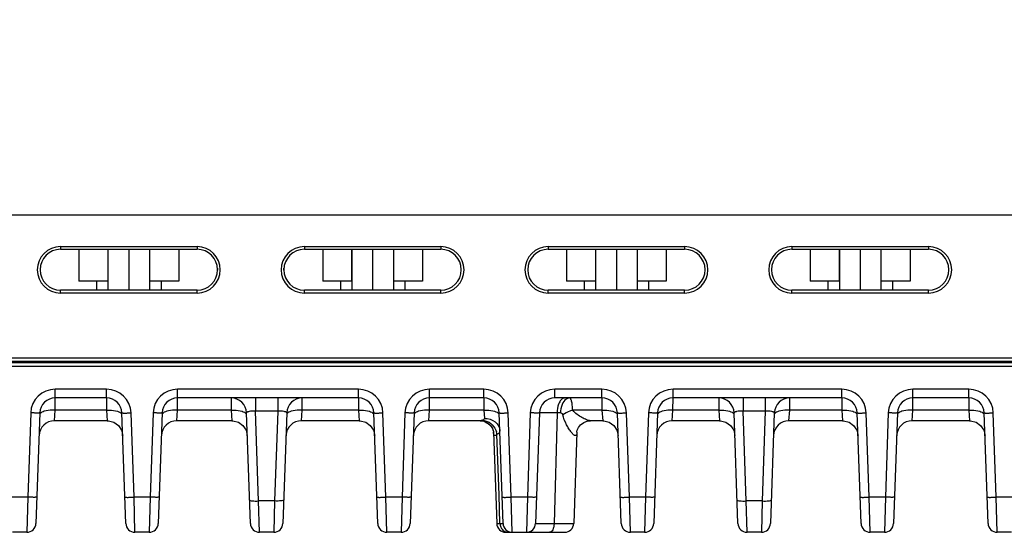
# Model space of a CAD drawing. Header units: inches. Extents: x 0 to 34, y 0 to 22.
# Tile 91 of 133: x 16.8 to 21.1, y 8.3 to 10.5. Entities that reach past the tile are written whole.
import ezdxf

# ---------------------------------------------------------------- set-up
doc = ezdxf.new("R2010")
doc.units = ezdxf.units.IN
doc.header["$LTSCALE"] = 1.87
doc.header["$MEASUREMENT"] = 0
doc.layers.get('0').update_dxf_attribs({"linetype": 'CONTINUOUS'})
doc.layers.add('02___PRT_ALL_AXES', color=7, linetype='CONTINUOUS')
doc.layers.add('DIMENSIONS', color=7, linetype='CONTINUOUS')
doc.styles.get("Standard").update_dxf_attribs({"font": 'txt', "width": 0.8})
doc.dimstyles.new('DIMSTYLE_1', dxfattribs={"dimtxt": 0.125, "dimasz": 0.18, "dimexe": 0.125, "dimexo": 0.0625, "dimgap": 0.0625, "dimtad": 0, "dimtih": 1, "dimtoh": 1, "dimzin": 4, "dimdsep": 46, "dimtxsty": 'STANDARD', "dimblk": '_FILLED', "dimblk1": '_FILLED', "dimblk2": '_FILLED', "dimcen": 0.09, "dimadec": 0, "dimazin": 0, "dimtp": 0.001, "dimtm": 0.001, "dimtfac": 1, "dimtofl": 0, "dimtmove": 0, "dimatfit": 3, "dimldrblk": '_FILLED', "dimfxl": 1, "dimtolj": 1, "dimtzin": 4, "dimarcsym": 0})

# ---------------------------------------------------------------- blocks, each defined once
blk = doc.blocks.new('_FILLED')
at = {"color": 0, "linetype": 'BYBLOCK'}
blk.add_solid([(0, 0), (-1, 0.174), (-1, -0.174)], dxfattribs=at)
blk = doc.blocks.new('*D17')
at = {"layer": 'DIMENSIONS', "color": 2, "linetype": 'CONTINUOUS'}
for p, q in [((14.7719, 13.0761), (25.9678, 13.0761)), ((25.8428, 13.0761), (25.8428, 10.8144)), ((25.8428, 8.3027), (25.8428, 10.5644)), ((24.2734, 8.3027), (25.9678, 8.3027))]:
    blk.add_line(p, q, dxfattribs=at)
at = {"layer": 'DIMENSIONS', "color": 2, "linetype": 'CONTINUOUS', "xscale": 0.18, "yscale": 0.18, "zscale": 0.18}
for p, rotation in [((25.8428, 13.0761), 90), ((25.8428, 8.3027), 270)]:
    blk.add_blockref('_FILLED', p, dxfattribs=dict(at, rotation=rotation))
at = {"layer": 'DIMENSIONS', "color": 2, "linetype": 'CONTINUOUS', "insert": (25.8428, 10.7519), "char_height": 0.125, "width": 1.225, "attachment_point": 2, "line_spacing_factor": 0.9}
blk.add_mtext('4.77{\\Ftxt.shx;\\W1.000000;\\H0.125000; }[121.2]', dxfattribs=at)

msp = doc.modelspace()

# ---------------------------------------------------------------- linework, layer by layer
at = {"color": 7, "linetype": 'CONTINUOUS'}
for p, q in [((24.2428, 9.6756), (15.4209, 9.6756)), ((16.9785, 9.5394), (16.9785, 9.5276)), ((16.9785, 9.5394), (17.5691, 9.5394)), ((16.9785, 9.5276), (17.5691, 9.5276)), ((17.0578, 9.5276), (17.0578, 9.3896)), ((17.183, 9.5276), (17.183, 9.3896)), ((17.1838, 9.5276), (17.1838, 9.3504)), ((17.2738, 9.5276), (17.2738, 9.3504)), ((17.3638, 9.5276), (17.3638, 9.3504)), ((17.4898, 9.5276), (17.4898, 9.3896)), ((17.5691, 9.5394), (17.5691, 9.5276)), ((18.0335, 9.5394), (18.6241, 9.5394)), ((18.0335, 9.5394), (18.0335, 9.5276)), ((18.0335, 9.5276), (18.6241, 9.5276)), ((18.1128, 9.5276), (18.1128, 9.3896)), ((18.238, 9.5276), (18.238, 9.3896)), ((18.2388, 9.5276), (18.2388, 9.3504)), ((18.3288, 9.5276), (18.3288, 9.3504)), ((18.4188, 9.5276), (18.4188, 9.3504)), ((18.5448, 9.5276), (18.5448, 9.3896)), ((18.6241, 9.5394), (18.6241, 9.5276)), ((19.0885, 9.5394), (19.6791, 9.5394)), ((19.0885, 9.5394), (19.0885, 9.5276)), ((19.0885, 9.5276), (19.6791, 9.5276)), ((19.1678, 9.5276), (19.1678, 9.3896)), ((19.293, 9.5276), (19.293, 9.3896)), ((19.2938, 9.5276), (19.2938, 9.3504)), ((19.3838, 9.5276), (19.3838, 9.3504)), ((19.4738, 9.5276), (19.4738, 9.3504)), ((19.5998, 9.5276), (19.5998, 9.3896)), ((19.6791, 9.5394), (19.6791, 9.5276)), ((20.1435, 9.5394), (20.7341, 9.5394)), ((20.1435, 9.5394), (20.1435, 9.5276)), ((20.1435, 9.5276), (20.7341, 9.5276)), ((20.2228, 9.5276), (20.2228, 9.3896)), ((20.348, 9.5276), (20.348, 9.3896)), ((20.3488, 9.5276), (20.3488, 9.3504)), ((20.4388, 9.5276), (20.4388, 9.3504)), ((20.5288, 9.5276), (20.5288, 9.3504)), ((20.6548, 9.5276), (20.6548, 9.3896)), ((20.7341, 9.5394), (20.7341, 9.5276)), ((17.1838, 9.3896), (17.0578, 9.3896)), ((17.1343, 9.3896), (17.1343, 9.3504)), ((17.4898, 9.3896), (17.3638, 9.3896)), ((17.4133, 9.3896), (17.4133, 9.3504)), ((18.2388, 9.3896), (18.1128, 9.3896)), ((18.1893, 9.3896), (18.1893, 9.3504)), ((18.5448, 9.3896), (18.4188, 9.3896)), ((18.4683, 9.3896), (18.4683, 9.3504)), ((19.2938, 9.3896), (19.1678, 9.3896)), ((19.2443, 9.3896), (19.2443, 9.3504)), ((19.5998, 9.3896), (19.4738, 9.3896)), ((19.5233, 9.3896), (19.5233, 9.3504)), ((20.3488, 9.3896), (20.2228, 9.3896)), ((20.2993, 9.3896), (20.2993, 9.3504)), ((20.6548, 9.3896), (20.5288, 9.3896)), ((20.5783, 9.3896), (20.5783, 9.3504)), ((17.5691, 9.3504), (16.9785, 9.3504)), ((16.9785, 9.3382), (16.9785, 9.3504)), ((17.5691, 9.3382), (16.9785, 9.3382)), ((17.5691, 9.3382), (17.5691, 9.3504)), ((18.6241, 9.3504), (18.0335, 9.3504)), ((18.0335, 9.3382), (18.0335, 9.3504)), ((18.6241, 9.3382), (18.0335, 9.3382)), ((18.6241, 9.3382), (18.6241, 9.3504)), ((19.6791, 9.3504), (19.0885, 9.3504)), ((19.0885, 9.3382), (19.0885, 9.3504)), ((19.6791, 9.3382), (19.0885, 9.3382)), ((19.6791, 9.3382), (19.6791, 9.3504)), ((20.7341, 9.3504), (20.1435, 9.3504)), ((20.1435, 9.3382), (20.1435, 9.3504)), ((20.7341, 9.3382), (20.1435, 9.3382)), ((20.7341, 9.3382), (20.7341, 9.3504)), ((24.1962, 9.0365), (15.0869, 9.0365)), ((24.317, 9.0415), (15.4197, 9.0415)), ((24.232, 9.0563), (15.4207, 9.0563)), ((12.5547, 9.0219), (24.3326, 9.0219)), ((17.1774, 8.9221), (16.9555, 8.9221)), ((16.9555, 8.8842), (16.9555, 8.9221)), ((17.1774, 8.8842), (17.1774, 8.9221)), ((18.2675, 8.9221), (17.4851, 8.9221)), ((17.4851, 8.8842), (17.4851, 8.9221)), ((18.2675, 8.8842), (18.2675, 8.9221)), ((18.8097, 8.9221), (18.5752, 8.9221)), ((18.5752, 8.8842), (18.5752, 8.9221)), ((18.8097, 8.8842), (18.8097, 8.9221)), ((19.3212, 8.9221), (19.1174, 8.9221)), ((19.1174, 8.8842), (19.1174, 8.9221)), ((19.3212, 8.8842), (19.3212, 8.9221)), ((20.359, 8.9221), (19.6289, 8.9221)), ((19.6289, 8.8842), (19.6289, 8.9221)), ((20.359, 8.8842), (20.359, 8.9221)), ((20.9086, 8.9221), (20.6666, 8.9221)), ((20.6666, 8.8842), (20.6666, 8.9221)), ((20.9086, 8.8842), (20.9086, 8.9221)), ((16.9553, 8.8314), (16.9555, 8.8842)), ((17.1774, 8.8842), (16.9555, 8.8842)), ((17.1774, 8.8842), (17.1777, 8.8314)), ((17.4848, 8.8314), (17.4851, 8.8842)), ((18.2675, 8.8842), (17.4851, 8.8842)), ((17.7164, 8.8842), (17.7166, 8.8314)), ((17.8222, 8.8842), (17.8222, 8.8265)), ((17.9182, 8.8842), (17.9182, 8.8265)), ((18.0238, 8.8314), (18.024, 8.8842)), ((18.2675, 8.8842), (18.2678, 8.8314)), ((18.5749, 8.8314), (18.5752, 8.8842)), ((18.8097, 8.8842), (18.5752, 8.8842)), ((18.8097, 8.8842), (18.81, 8.8314)), ((19.3212, 8.8842), (19.1174, 8.8842)), ((19.3212, 8.8842), (19.3215, 8.8314)), ((19.6286, 8.8314), (19.6289, 8.8842)), ((20.359, 8.8842), (19.6289, 8.8842)), ((19.8264, 8.8842), (19.8266, 8.8314)), ((19.9322, 8.8842), (19.9322, 8.8265)), ((20.0282, 8.8842), (20.0282, 8.8265)), ((20.1338, 8.8314), (20.134, 8.8842)), ((20.359, 8.8842), (20.3592, 8.8314)), ((20.6664, 8.8314), (20.6666, 8.8842)), ((20.9086, 8.8842), (20.6666, 8.8842)), ((20.9086, 8.8842), (20.9088, 8.8314)), ((16.9521, 8.7857), (16.9553, 8.8314)), ((17.1777, 8.8314), (16.9553, 8.8314)), ((17.1777, 8.8314), (17.1808, 8.7857)), ((17.4816, 8.7857), (17.4848, 8.8314)), ((17.7166, 8.8314), (17.4848, 8.8314)), ((17.7166, 8.8314), (17.7198, 8.7857)), ((17.9182, 8.8265), (17.8222, 8.8265)), ((17.8358, 8.4382), (17.8222, 8.8265)), ((17.9182, 8.8265), (17.9046, 8.4382)), ((18.0206, 8.7857), (18.0238, 8.8314)), ((18.2678, 8.8314), (18.0238, 8.8314)), ((18.2678, 8.8314), (18.271, 8.7857)), ((18.5718, 8.7857), (18.5749, 8.8314)), ((18.81, 8.8314), (18.5749, 8.8314)), ((18.81, 8.8314), (18.8124, 8.796)), ((19.3215, 8.8314), (19.1949, 8.8314)), ((19.3215, 8.8314), (19.3247, 8.7857)), ((19.6255, 8.7857), (19.6286, 8.8314)), ((19.8266, 8.8314), (19.6286, 8.8314)), ((19.8266, 8.8314), (19.8298, 8.7857)), ((20.0282, 8.8265), (19.9322, 8.8265)), ((19.9458, 8.4382), (19.9322, 8.8265)), ((20.0282, 8.8265), (20.0146, 8.4382)), ((20.1306, 8.7857), (20.1338, 8.8314)), ((20.3592, 8.8314), (20.1338, 8.8314)), ((20.3592, 8.8314), (20.3624, 8.7857)), ((20.6632, 8.7857), (20.6664, 8.8314)), ((20.9088, 8.8314), (20.6664, 8.8314)), ((20.9088, 8.8314), (20.912, 8.7857)), ((16.8493, 8.8196), (16.8366, 8.4546)), ((16.8886, 8.8196), (16.8719, 8.3407)), ((17.1808, 8.7857), (16.9521, 8.7857)), ((17.261, 8.3407), (17.2443, 8.8196)), ((17.2964, 8.4546), (17.2836, 8.8196)), ((17.3788, 8.8196), (17.3661, 8.4546)), ((17.4182, 8.8196), (17.4014, 8.3407)), ((17.7198, 8.7857), (17.4816, 8.7857)), ((17.8, 8.3407), (17.7832, 8.8196)), ((17.9571, 8.8196), (17.9404, 8.3407)), ((18.271, 8.7857), (18.0206, 8.7857)), ((18.3512, 8.3407), (18.3344, 8.8196)), ((18.3865, 8.4546), (18.3738, 8.8196)), ((18.469, 8.8196), (18.4562, 8.4546)), ((18.5083, 8.8196), (18.4916, 8.3407)), ((18.7936, 8.7857), (18.5718, 8.7857)), ((18.7936, 8.7857), (18.8106, 8.7832)), ((18.8106, 8.7832), (18.8271, 8.7754)), ((18.8134, 8.7819), (18.8157, 8.7815)), ((18.8933, 8.3407), (18.8766, 8.8196)), ((18.9287, 8.4546), (18.9159, 8.8196)), ((19.0111, 8.8196), (18.9984, 8.4546)), ((19.0505, 8.8196), (19.0337, 8.3407)), ((19.1268, 8.8196), (19.114, 8.3407)), ((19.1415, 8.8196), (19.1268, 8.8196)), ((19.3247, 8.7857), (19.2712, 8.7857)), ((19.4049, 8.3407), (19.3881, 8.8196)), ((19.4402, 8.4546), (19.4275, 8.8196)), ((19.5227, 8.8196), (19.5099, 8.4546)), ((19.562, 8.8196), (19.5453, 8.3407)), ((19.8298, 8.7857), (19.6255, 8.7857)), ((19.91, 8.3407), (19.8932, 8.8196)), ((20.0671, 8.8196), (20.0504, 8.3407)), ((20.3624, 8.7857), (20.1306, 8.7857)), ((20.4426, 8.3407), (20.4258, 8.8196)), ((20.4779, 8.4546), (20.4652, 8.8196)), ((20.5604, 8.8196), (20.5477, 8.4546)), ((20.5997, 8.8196), (20.583, 8.3407)), ((20.912, 8.7857), (20.6632, 8.7857)), ((20.9922, 8.3407), (20.9755, 8.8196)), ((21.0275, 8.4546), (21.0148, 8.8196)), ((18.8427, 8.7594), (18.8449, 8.7567)), ((18.8519, 8.7365), (18.8657, 8.3407)), ((19.2129, 8.7365), (19.1991, 8.3407)), ((19.2129, 8.7368), (19.213, 8.7372)), ((19.2129, 8.7364), (19.2129, 8.7368)), ((18.8758, 8.4642), (18.867, 8.7258)), ((16.8366, 8.4546), (16.7668, 8.4546)), ((16.8366, 8.4546), (16.8326, 8.3027)), ((17.3661, 8.4546), (17.2964, 8.4546)), ((17.3003, 8.3027), (17.2964, 8.4546)), ((17.3661, 8.4546), (17.3621, 8.3027)), ((17.9046, 8.4382), (17.8358, 8.4382)), ((17.8393, 8.3027), (17.8358, 8.4382)), ((17.9046, 8.4382), (17.9011, 8.3027)), ((18.4562, 8.4546), (18.3865, 8.4546)), ((18.3905, 8.3027), (18.3865, 8.4546)), ((18.4562, 8.4546), (18.4523, 8.3027)), ((18.8799, 8.3407), (18.8758, 8.4642)), ((18.9984, 8.4546), (18.9287, 8.4546)), ((18.9326, 8.3027), (18.9287, 8.4546)), ((18.9984, 8.4546), (18.9944, 8.3027)), ((19.5099, 8.4546), (19.4402, 8.4546)), ((19.4442, 8.3027), (19.4402, 8.4546)), ((19.5099, 8.4546), (19.506, 8.3027)), ((20.0146, 8.4382), (19.9458, 8.4382)), ((19.9493, 8.3027), (19.9458, 8.4382)), ((20.0146, 8.4382), (20.0111, 8.3027)), ((20.5477, 8.4546), (20.4779, 8.4546)), ((20.4819, 8.3027), (20.4779, 8.4546)), ((20.5477, 8.4546), (20.5437, 8.3027)), ((21.0973, 8.4546), (21.0275, 8.4546)), ((21.0315, 8.3027), (21.0275, 8.4546)), ((18.8657, 8.3407), (18.8799, 8.3407)), ((18.8799, 8.3407), (18.8933, 8.3407)), ((19.114, 8.3407), (19.1991, 8.3407)), ((16.8326, 8.3027), (16.7708, 8.3027)), ((17.3621, 8.3027), (17.3003, 8.3027)), ((17.9011, 8.3027), (17.8393, 8.3027)), ((18.4523, 8.3027), (18.3905, 8.3027)), ((18.9051, 8.3027), (19.1597, 8.3027)), ((19.506, 8.3027), (19.4442, 8.3027)), ((20.0111, 8.3027), (19.9493, 8.3027)), ((20.5437, 8.3027), (20.4819, 8.3027)), ((21.0933, 8.3027), (21.0315, 8.3027))]:
    msp.add_line(p, q, dxfattribs=at)
for points in [[(17.1808, 8.7857), (17.1854, 8.7856), (17.209, 8.7795), (17.2288, 8.7655), (17.2423, 8.7452), (17.2477, 8.7215)], [(17.7198, 8.7857), (17.7244, 8.7856), (17.7479, 8.7795), (17.7678, 8.7655), (17.7813, 8.7452), (17.7867, 8.7215)], [(18.271, 8.7857), (18.2756, 8.7856), (18.2991, 8.7795), (18.319, 8.7655), (18.3325, 8.7452), (18.3379, 8.7215)], [(18.8157, 8.7815), (18.8337, 8.7703), (18.8362, 8.7673)], [(19.2129, 8.7364), (19.213, 8.7373), (19.2144, 8.7443), (19.2194, 8.7559), (19.229, 8.7683), (19.2432, 8.7787), (19.2608, 8.7848), (19.2712, 8.7857)], [(19.3247, 8.7857), (19.3293, 8.7856), (19.3528, 8.7795), (19.3727, 8.7655), (19.3862, 8.7452), (19.3916, 8.7215)], [(19.8298, 8.7857), (19.8344, 8.7856), (19.8579, 8.7795), (19.8778, 8.7655), (19.8913, 8.7452), (19.8967, 8.7215)], [(20.3624, 8.7857), (20.367, 8.7856), (20.3905, 8.7795), (20.4104, 8.7655), (20.4239, 8.7452), (20.4293, 8.7215)], [(20.912, 8.7857), (20.9166, 8.7856), (20.9402, 8.7795), (20.96, 8.7655), (20.9735, 8.7452), (20.9789, 8.7215)], [(18.8271, 8.7754), (18.8395, 8.7643), (18.8472, 8.7524), (18.8509, 8.7424), (18.8513, 8.7408)], [(18.8449, 8.7567), (18.8504, 8.7443), (18.851, 8.7419)], [(18.8513, 8.7408), (18.8519, 8.7371), (18.8519, 8.7364)], [(19.213, 8.7372), (19.2143, 8.7439), (19.2144, 8.744)]]:
    msp.add_lwpolyline(points, dxfattribs=at)
for centre, radius, start, end in [((16.9785, 9.4388), 0.1006, 90.0006, 269.9994), ((16.9785, 9.439), 0.0886, 90, 270), ((17.5691, 9.4388), 0.1006, 270.0003, 89.9997), ((17.5691, 9.439), 0.0886, 270, 90), ((18.0335, 9.4388), 0.1006, 90.0006, 269.9994), ((18.0335, 9.439), 0.0886, 90, 270), ((18.6241, 9.4388), 0.1006, 270.0003, 89.9997), ((18.6241, 9.439), 0.0886, 270, 90), ((19.0885, 9.4388), 0.1006, 90.0006, 269.9994), ((19.0885, 9.439), 0.0886, 90, 270), ((19.6791, 9.4388), 0.1006, 270.0003, 89.9997), ((19.6791, 9.439), 0.0886, 270, 90), ((20.1435, 9.4388), 0.1006, 90.0006, 269.9994), ((20.1435, 9.439), 0.0886, 90, 270), ((20.7341, 9.4388), 0.1006, 270.0003, 89.9997), ((20.7341, 9.439), 0.0886, 270, 90), ((16.9555, 8.8158), 0.1063, 90.0003, 177.9997), ((17.1774, 8.8158), 0.1063, 2.0026, 89.9973), ((17.4851, 8.8158), 0.1063, 90.0003, 177.9997), ((18.2675, 8.8158), 0.1063, 2.0026, 89.9973), ((18.5752, 8.8158), 0.1063, 90.0003, 177.9997), ((18.8097, 8.8158), 0.1063, 2.0026, 89.9973), ((19.1174, 8.8158), 0.1063, 90.0003, 177.9997), ((19.3212, 8.8158), 0.1063, 2.0026, 89.9973), ((19.6289, 8.8158), 0.1063, 90.0003, 177.9997), ((20.359, 8.8158), 0.1063, 2.0026, 89.9973), ((20.6666, 8.8158), 0.1063, 90.0003, 177.9997), ((20.9086, 8.8158), 0.1063, 2.0026, 89.9973), ((16.9555, 8.8172), 0.0669, 90.0003, 177.9977), ((17.1774, 8.8172), 0.0669, 2.0112, 90), ((17.4851, 8.8172), 0.0669, 90.0003, 177.9977), ((17.7164, 8.8172), 0.0669, 2, 90), ((18.024, 8.8172), 0.0669, 89.9997, 178), ((18.2675, 8.8172), 0.0669, 2.0112, 90), ((18.5752, 8.8172), 0.0669, 90.0003, 177.9977), ((18.8097, 8.8172), 0.0669, 2.0112, 90), ((19.1174, 8.8172), 0.0669, 90.0003, 177.9977), ((19.3212, 8.8172), 0.0669, 2.0112, 90), ((19.6289, 8.8172), 0.0669, 90.0003, 177.9977), ((19.8264, 8.8172), 0.0669, 2, 90), ((20.134, 8.8172), 0.0669, 89.9997, 178), ((20.359, 8.8172), 0.0669, 2.0112, 90), ((20.6666, 8.8172), 0.0669, 90.0003, 177.9977), ((20.9086, 8.8172), 0.0669, 2.0112, 90), ((16.9521, 8.7188), 0.0669, 90, 177.64), ((17.4816, 8.7188), 0.0669, 90, 177.64), ((18.0206, 8.7188), 0.0669, 90, 177.64), ((18.5718, 8.7188), 0.0669, 90, 177.64), ((19.6255, 8.7188), 0.0669, 90, 177.64), ((20.1306, 8.7188), 0.0669, 90, 177.64), ((20.6632, 8.7188), 0.0669, 90, 177.64), ((18.7962, 8.7165), 0.0714, 7.5142, 16.5809), ((16.8326, 8.342), 0.0394, 269.9997, 357.9918), ((17.3003, 8.342), 0.0394, 182.0082, 270.0003), ((17.3621, 8.342), 0.0394, 269.9997, 357.9918), ((17.8393, 8.342), 0.0394, 182.0067, 270.0002), ((17.9011, 8.342), 0.0394, 269.9998, 357.9933), ((18.3905, 8.342), 0.0394, 182.0082, 270.0003), ((18.4523, 8.342), 0.0394, 269.9997, 357.9918), ((18.9051, 8.342), 0.0394, 182, 270), ((18.9217, 8.342), 0.0418, 181.8446, 186.6576), ((18.9326, 8.342), 0.0394, 182.0001, 270.0003), ((18.9944, 8.342), 0.0394, 269.9921, 357.9997), ((19.1597, 8.342), 0.0394, 270, 358), ((19.4442, 8.342), 0.0394, 182.0082, 270.0003), ((19.506, 8.342), 0.0394, 270, 358), ((19.9493, 8.342), 0.0394, 182, 270), ((20.0111, 8.342), 0.0394, 269.9997, 357.9918), ((20.4819, 8.342), 0.0394, 182, 270), ((20.5437, 8.342), 0.0394, 270, 358), ((21.0315, 8.342), 0.0394, 182.0082, 270.0003), ((18.9163, 8.337), 0.0344, 251.9865, 256.4113)]:
    msp.add_arc(centre, radius, start, end, dxfattribs=at)
for points, knots in [([(19.1386, 8.8676), (19.1367, 8.8644), (19.1297, 8.8493), (19.1271, 8.8325), (19.1268, 8.8196)], [0, 0, 0, 0, 0.222489, 1, 1, 1, 1]), ([(19.1613, 8.8842), (19.157, 8.8842), (19.1473, 8.8802), (19.1413, 8.8723), (19.1386, 8.8676)], [0, 0, 0, 0, 0.442229, 1, 1, 1, 1]), ([(19.1664, 8.8793), (19.1582, 8.8738), (19.1455, 8.8539), (19.1418, 8.8318), (19.1415, 8.8196)], [0, 0, 0, 0, 0.44557, 1, 1, 1, 1]), ([(19.1813, 8.8842), (19.18, 8.8842), (19.1747, 8.8837), (19.1697, 8.8815), (19.1664, 8.8793)], [0, 0, 0, 0, 0.240977, 1, 1, 1, 1]), ([(19.1949, 8.8314), (19.1945, 8.8386), (19.1934, 8.8515), (19.1911, 8.8663), (19.1883, 8.8756), (19.1862, 8.8807), (19.1833, 8.8842), (19.1813, 8.8842)], [0, 0, 0, 0, 0.38432, 0.689837, 0.805392, 0.894271, 1, 1, 1, 1]), ([(16.9082, 8.8265), (16.9046, 8.8254), (16.8985, 8.8232), (16.8929, 8.8196), (16.891, 8.8175)], [0, 0, 0, 0, 0.57259, 1, 1, 1, 1]), ([(16.9553, 8.8314), (16.9509, 8.8315), (16.9352, 8.8315), (16.9192, 8.8297), (16.9082, 8.8265)], [0, 0, 0, 0, 0.272895, 1, 1, 1, 1]), ([(17.1777, 8.8314), (17.182, 8.8315), (17.1977, 8.8315), (17.2137, 8.8297), (17.2247, 8.8265)], [0, 0, 0, 0, 0.272899, 1, 1, 1, 1]), ([(17.2247, 8.8265), (17.2283, 8.8254), (17.2344, 8.8232), (17.24, 8.8196), (17.2419, 8.8175)], [0, 0, 0, 0, 0.572531, 1, 1, 1, 1]), ([(17.4378, 8.8265), (17.4342, 8.8254), (17.428, 8.8232), (17.4224, 8.8196), (17.4206, 8.8175)], [0, 0, 0, 0, 0.57259, 1, 1, 1, 1]), ([(17.4848, 8.8314), (17.4805, 8.8315), (17.4647, 8.8315), (17.4488, 8.8297), (17.4378, 8.8265)], [0, 0, 0, 0, 0.272895, 1, 1, 1, 1]), ([(17.7166, 8.8314), (17.7209, 8.8315), (17.7367, 8.8315), (17.7527, 8.8297), (17.7637, 8.8265)], [0, 0, 0, 0, 0.272899, 1, 1, 1, 1]), ([(17.7637, 8.8265), (17.7672, 8.8254), (17.7734, 8.8232), (17.779, 8.8196), (17.7809, 8.8175)], [0, 0, 0, 0, 0.572613, 1, 1, 1, 1]), ([(17.8222, 8.8265), (17.8128, 8.8271), (17.8017, 8.8272), (17.7896, 8.8244), (17.7858, 8.823), (17.7832, 8.821), (17.7832, 8.8196)], [0, 0, 0, 0, 0.687887, 0.806691, 0.896773, 1, 1, 1, 1]), ([(17.9571, 8.8196), (17.9572, 8.821), (17.9546, 8.823), (17.9507, 8.8244), (17.9387, 8.8272), (17.9276, 8.8271), (17.9182, 8.8265)], [0, 0, 0, 0, 0.103223, 0.193309, 0.312112, 1, 1, 1, 1]), ([(17.9767, 8.8265), (17.9731, 8.8254), (17.967, 8.8232), (17.9614, 8.8196), (17.9595, 8.8175)], [0, 0, 0, 0, 0.572606, 1, 1, 1, 1]), ([(18.0238, 8.8314), (18.0194, 8.8315), (18.0037, 8.8315), (17.9877, 8.8297), (17.9767, 8.8265)], [0, 0, 0, 0, 0.272895, 1, 1, 1, 1]), ([(18.2678, 8.8314), (18.2721, 8.8315), (18.2879, 8.8315), (18.3038, 8.8297), (18.3148, 8.8265)], [0, 0, 0, 0, 0.272899, 1, 1, 1, 1]), ([(18.3148, 8.8265), (18.3184, 8.8254), (18.3246, 8.8232), (18.3302, 8.8196), (18.332, 8.8175)], [0, 0, 0, 0, 0.572531, 1, 1, 1, 1]), ([(18.5279, 8.8265), (18.5243, 8.8254), (18.5182, 8.8232), (18.5126, 8.8196), (18.5107, 8.8175)], [0, 0, 0, 0, 0.57259, 1, 1, 1, 1]), ([(18.5749, 8.8314), (18.5706, 8.8315), (18.5549, 8.8315), (18.5389, 8.8297), (18.5279, 8.8265)], [0, 0, 0, 0, 0.272895, 1, 1, 1, 1]), ([(18.81, 8.8314), (18.8143, 8.8315), (18.83, 8.8315), (18.846, 8.8297), (18.857, 8.8265)], [0, 0, 0, 0, 0.272899, 1, 1, 1, 1]), ([(18.857, 8.8265), (18.8606, 8.8254), (18.8667, 8.8232), (18.8723, 8.8196), (18.8742, 8.8175)], [0, 0, 0, 0, 0.572531, 1, 1, 1, 1]), ([(19.1268, 8.8196), (19.1213, 8.8196), (19.1107, 8.8197), (19.0958, 8.8198), (19.0827, 8.8199), (19.0716, 8.8199), (19.0638, 8.8199), (19.0588, 8.8199), (19.0559, 8.8198), (19.0537, 8.8198), (19.0519, 8.8198), (19.0511, 8.8196), (19.0505, 8.8197), (19.0505, 8.8196)], [0, 0, 0, 0, 0.21779, 0.414834, 0.587283, 0.732396, 0.847834, 0.893847, 0.931771, 0.961419, 0.982702, 0.995561, 1, 1, 1, 1]), ([(19.1949, 8.8314), (19.1908, 8.8301), (19.1758, 8.8249), (19.1613, 8.818), (19.1514, 8.8116)], [0, 0, 0, 0, 0.263549, 1, 1, 1, 1]), ([(19.2712, 8.7857), (19.2655, 8.7857), (19.2528, 8.79), (19.2337, 8.7992), (19.2129, 8.8125), (19.2, 8.8242), (19.1949, 8.8314)], [0, 0, 0, 0, 0.186466, 0.431529, 0.70677, 1, 1, 1, 1]), ([(19.3215, 8.8314), (19.3258, 8.8315), (19.3416, 8.8315), (19.3575, 8.8297), (19.3685, 8.8265)], [0, 0, 0, 0, 0.272899, 1, 1, 1, 1]), ([(19.3685, 8.8265), (19.3721, 8.8254), (19.3783, 8.8232), (19.3839, 8.8196), (19.3857, 8.8175)], [0, 0, 0, 0, 0.572531, 1, 1, 1, 1]), ([(19.5816, 8.8265), (19.578, 8.8254), (19.5719, 8.8232), (19.5663, 8.8196), (19.5644, 8.8175)], [0, 0, 0, 0, 0.57259, 1, 1, 1, 1]), ([(19.6286, 8.8314), (19.6243, 8.8315), (19.6086, 8.8315), (19.5926, 8.8297), (19.5816, 8.8265)], [0, 0, 0, 0, 0.272895, 1, 1, 1, 1]), ([(19.8266, 8.8314), (19.8309, 8.8315), (19.8467, 8.8315), (19.8627, 8.8297), (19.8737, 8.8265)], [0, 0, 0, 0, 0.272899, 1, 1, 1, 1]), ([(19.8737, 8.8265), (19.8772, 8.8254), (19.8834, 8.8232), (19.889, 8.8196), (19.8909, 8.8175)], [0, 0, 0, 0, 0.572613, 1, 1, 1, 1]), ([(19.9322, 8.8265), (19.9228, 8.8271), (19.9117, 8.8272), (19.8996, 8.8244), (19.8958, 8.823), (19.8932, 8.821), (19.8932, 8.8196)], [0, 0, 0, 0, 0.687887, 0.806691, 0.896773, 1, 1, 1, 1]), ([(20.0671, 8.8196), (20.0672, 8.821), (20.0646, 8.823), (20.0607, 8.8244), (20.0487, 8.8272), (20.0376, 8.8271), (20.0282, 8.8265)], [0, 0, 0, 0, 0.103223, 0.193309, 0.312112, 1, 1, 1, 1]), ([(20.0867, 8.8265), (20.0831, 8.8254), (20.077, 8.8232), (20.0714, 8.8196), (20.0695, 8.8175)], [0, 0, 0, 0, 0.572606, 1, 1, 1, 1]), ([(20.1338, 8.8314), (20.1294, 8.8315), (20.1137, 8.8315), (20.0977, 8.8297), (20.0867, 8.8265)], [0, 0, 0, 0, 0.272895, 1, 1, 1, 1]), ([(20.3592, 8.8314), (20.3635, 8.8315), (20.3793, 8.8315), (20.3952, 8.8297), (20.4063, 8.8265)], [0, 0, 0, 0, 0.272899, 1, 1, 1, 1]), ([(20.4063, 8.8265), (20.4098, 8.8254), (20.416, 8.8232), (20.4216, 8.8196), (20.4234, 8.8175)], [0, 0, 0, 0, 0.572531, 1, 1, 1, 1]), ([(20.6193, 8.8265), (20.6157, 8.8254), (20.6096, 8.8232), (20.604, 8.8196), (20.6021, 8.8175)], [0, 0, 0, 0, 0.57259, 1, 1, 1, 1]), ([(20.6664, 8.8314), (20.662, 8.8315), (20.6463, 8.8315), (20.6303, 8.8297), (20.6193, 8.8265)], [0, 0, 0, 0, 0.272895, 1, 1, 1, 1]), ([(20.9088, 8.8314), (20.9131, 8.8315), (20.9289, 8.8315), (20.9449, 8.8297), (20.9559, 8.8265)], [0, 0, 0, 0, 0.272899, 1, 1, 1, 1]), ([(20.9559, 8.8265), (20.9594, 8.8254), (20.9656, 8.8232), (20.9712, 8.8196), (20.9731, 8.8175)], [0, 0, 0, 0, 0.572531, 1, 1, 1, 1]), ([(16.8886, 8.8196), (16.8886, 8.8193), (16.8871, 8.8194), (16.8854, 8.819), (16.8815, 8.819), (16.8768, 8.819), (16.8709, 8.819), (16.8616, 8.8192), (16.8543, 8.8194), (16.8493, 8.8196)], [0, 0, 0, 0, 0.020389, 0.077486, 0.169968, 0.294095, 0.445312, 0.617961, 1, 1, 1, 1]), ([(17.2443, 8.8196), (17.2443, 8.8193), (17.2458, 8.8194), (17.2476, 8.819), (17.2514, 8.819), (17.2561, 8.819), (17.2621, 8.819), (17.2713, 8.8192), (17.2786, 8.8194), (17.2836, 8.8196)], [0, 0, 0, 0, 0.020389, 0.077486, 0.169968, 0.294095, 0.445312, 0.617961, 1, 1, 1, 1]), ([(17.4182, 8.8196), (17.4182, 8.8193), (17.4166, 8.8194), (17.4149, 8.819), (17.411, 8.819), (17.4063, 8.819), (17.4004, 8.819), (17.3911, 8.8192), (17.3838, 8.8194), (17.3788, 8.8196)], [0, 0, 0, 0, 0.020389, 0.077486, 0.169968, 0.294095, 0.445312, 0.617961, 1, 1, 1, 1]), ([(18.3344, 8.8196), (18.3344, 8.8193), (18.336, 8.8194), (18.3377, 8.819), (18.3416, 8.819), (18.3463, 8.819), (18.3522, 8.819), (18.3615, 8.8192), (18.3688, 8.8194), (18.3738, 8.8196)], [0, 0, 0, 0, 0.020389, 0.077486, 0.169968, 0.294095, 0.445312, 0.617961, 1, 1, 1, 1]), ([(18.5083, 8.8196), (18.5083, 8.8193), (18.5068, 8.8194), (18.505, 8.819), (18.5012, 8.819), (18.4965, 8.819), (18.4905, 8.819), (18.4813, 8.8192), (18.474, 8.8194), (18.469, 8.8196)], [0, 0, 0, 0, 0.020389, 0.077486, 0.169968, 0.294095, 0.445312, 0.617961, 1, 1, 1, 1]), ([(18.8056, 8.7881), (18.8045, 8.7877), (18.8006, 8.7866), (18.7965, 8.7857), (18.7936, 8.7857)], [0, 0, 0, 0, 0.282276, 1, 1, 1, 1]), ([(18.8124, 8.796), (18.8125, 8.7943), (18.8112, 8.7902), (18.8075, 8.7887), (18.8056, 8.7881)], [0, 0, 0, 0, 0.456024, 1, 1, 1, 1]), ([(18.8056, 8.7881), (18.8093, 8.7877), (18.8244, 8.7847), (18.8382, 8.7761), (18.8463, 8.7679)], [0, 0, 0, 0, 0.244663, 1, 1, 1, 1]), ([(18.8124, 8.796), (18.8288, 8.7961), (18.8542, 8.7883), (18.8749, 8.7637), (18.879, 8.7487), (18.8793, 8.7414)], [0, 0, 0, 0, 0.522494, 0.766899, 1, 1, 1, 1]), ([(18.8766, 8.8196), (18.8766, 8.8193), (18.8781, 8.8194), (18.8799, 8.819), (18.8837, 8.819), (18.8884, 8.819), (18.8944, 8.819), (18.9036, 8.8192), (18.9109, 8.8194), (18.9159, 8.8196)], [0, 0, 0, 0, 0.020389, 0.077486, 0.169968, 0.294095, 0.445312, 0.617961, 1, 1, 1, 1]), ([(19.0505, 8.8196), (19.0505, 8.8193), (19.0489, 8.8194), (19.0472, 8.819), (19.0433, 8.819), (19.0386, 8.819), (19.0327, 8.819), (19.0234, 8.8192), (19.0161, 8.8194), (19.0111, 8.8196)], [0, 0, 0, 0, 0.020389, 0.077486, 0.169968, 0.294095, 0.445312, 0.617961, 1, 1, 1, 1]), ([(19.1514, 8.8116), (19.1508, 8.8139), (19.1483, 8.8182), (19.1436, 8.8196), (19.1415, 8.8196)], [0, 0, 0, 0, 0.526709, 1, 1, 1, 1]), ([(19.2129, 8.7364), (19.2128, 8.7342), (19.2126, 8.7304), (19.2115, 8.7255), (19.2096, 8.7218), (19.206, 8.7208), (19.2022, 8.7223), (19.196, 8.727), (19.1877, 8.7365), (19.1776, 8.7511), (19.1636, 8.7758), (19.1552, 8.7967), (19.1514, 8.8116)], [0, 0, 0, 0, 0.0518, 0.09148, 0.119777, 0.14322, 0.172834, 0.21358, 0.32641, 0.470515, 0.634997, 1, 1, 1, 1]), ([(19.3881, 8.8196), (19.3881, 8.8193), (19.3897, 8.8194), (19.3914, 8.819), (19.3953, 8.819), (19.4, 8.819), (19.4059, 8.819), (19.4152, 8.8192), (19.4225, 8.8194), (19.4275, 8.8196)], [0, 0, 0, 0, 0.020389, 0.077486, 0.169968, 0.294095, 0.445312, 0.617961, 1, 1, 1, 1]), ([(19.562, 8.8196), (19.562, 8.8193), (19.5605, 8.8194), (19.5587, 8.819), (19.5549, 8.819), (19.5502, 8.819), (19.5442, 8.819), (19.535, 8.8192), (19.5277, 8.8194), (19.5227, 8.8196)], [0, 0, 0, 0, 0.020389, 0.077486, 0.169968, 0.294095, 0.445312, 0.617961, 1, 1, 1, 1]), ([(20.4258, 8.8196), (20.4259, 8.8193), (20.4274, 8.8194), (20.4291, 8.819), (20.433, 8.819), (20.4377, 8.819), (20.4436, 8.819), (20.4529, 8.8192), (20.4602, 8.8194), (20.4652, 8.8196)], [0, 0, 0, 0, 0.020389, 0.077486, 0.169968, 0.294095, 0.445312, 0.617961, 1, 1, 1, 1]), ([(20.5997, 8.8196), (20.5997, 8.8193), (20.5982, 8.8194), (20.5965, 8.819), (20.5926, 8.819), (20.5879, 8.819), (20.582, 8.819), (20.5727, 8.8192), (20.5654, 8.8194), (20.5604, 8.8196)], [0, 0, 0, 0, 0.020389, 0.077486, 0.169968, 0.294095, 0.445312, 0.617961, 1, 1, 1, 1]), ([(20.9755, 8.8196), (20.9755, 8.8193), (20.977, 8.8194), (20.9787, 8.819), (20.9826, 8.819), (20.9873, 8.819), (20.9932, 8.819), (21.0025, 8.8192), (21.0098, 8.8194), (21.0148, 8.8196)], [0, 0, 0, 0, 0.020389, 0.077486, 0.169968, 0.294095, 0.445312, 0.617961, 1, 1, 1, 1]), ([(18.867, 8.7258), (18.8659, 8.7249), (18.8639, 8.7233), (18.8609, 8.7216), (18.8581, 8.7209), (18.8545, 8.7222), (18.8523, 8.7284), (18.852, 8.7333), (18.8519, 8.7364)], [0, 0, 0, 0, 0.152567, 0.274779, 0.369386, 0.450938, 0.661345, 1, 1, 1, 1]), ([(18.8793, 8.7414), (18.8794, 8.7381), (18.8773, 8.7306), (18.8705, 8.7271), (18.867, 8.7258)], [0, 0, 0, 0, 0.463143, 1, 1, 1, 1]), ([(16.8759, 8.4546), (16.8759, 8.4544), (16.8744, 8.4545), (16.8726, 8.4541), (16.8688, 8.4541), (16.864, 8.454), (16.8581, 8.4541), (16.8489, 8.4543), (16.8416, 8.4545), (16.8366, 8.4546)], [0, 0, 0, 0, 0.020389, 0.077485, 0.169968, 0.294095, 0.445312, 0.61796, 1, 1, 1, 1]), ([(17.257, 8.4546), (17.257, 8.4544), (17.2586, 8.4545), (17.2603, 8.4541), (17.2642, 8.4541), (17.2689, 8.454), (17.2748, 8.4541), (17.2841, 8.4543), (17.2913, 8.4545), (17.2964, 8.4546)], [0, 0, 0, 0, 0.020389, 0.077486, 0.169968, 0.294095, 0.445312, 0.617961, 1, 1, 1, 1]), ([(17.4054, 8.4546), (17.4054, 8.4544), (17.4039, 8.4545), (17.4021, 8.4541), (17.3983, 8.4541), (17.3936, 8.454), (17.3876, 8.4541), (17.3784, 8.4543), (17.3711, 8.4545), (17.3661, 8.4546)], [0, 0, 0, 0, 0.020389, 0.077485, 0.169968, 0.294095, 0.445312, 0.61796, 1, 1, 1, 1]), ([(17.7964, 8.4423), (17.7964, 8.4419), (17.7975, 8.4409), (17.8014, 8.4397), (17.8094, 8.4386), (17.8215, 8.438), (17.8308, 8.438), (17.8358, 8.4382)], [0, 0, 0, 0, 0.032419, 0.093366, 0.309008, 0.626514, 1, 1, 1, 1]), ([(17.944, 8.4423), (17.944, 8.4419), (17.9428, 8.4409), (17.939, 8.4397), (17.931, 8.4386), (17.9189, 8.438), (17.9096, 8.438), (17.9046, 8.4382)], [0, 0, 0, 0, 0.032419, 0.093366, 0.309008, 0.626514, 1, 1, 1, 1]), ([(18.3472, 8.4546), (18.3472, 8.4544), (18.3487, 8.4545), (18.3505, 8.4541), (18.3543, 8.4541), (18.359, 8.454), (18.365, 8.4541), (18.3742, 8.4543), (18.3815, 8.4545), (18.3865, 8.4546)], [0, 0, 0, 0, 0.020389, 0.077486, 0.169968, 0.294095, 0.445312, 0.617961, 1, 1, 1, 1]), ([(18.4956, 8.4546), (18.4956, 8.4544), (18.494, 8.4545), (18.4923, 8.4541), (18.4884, 8.4541), (18.4837, 8.454), (18.4778, 8.4541), (18.4685, 8.4543), (18.4613, 8.4545), (18.4562, 8.4546)], [0, 0, 0, 0, 0.020389, 0.077485, 0.169968, 0.294095, 0.445312, 0.61796, 1, 1, 1, 1]), ([(18.8893, 8.4546), (18.8893, 8.4544), (18.8909, 8.4545), (18.8926, 8.4541), (18.8965, 8.4541), (18.9012, 8.454), (18.9071, 8.4541), (18.9164, 8.4543), (18.9236, 8.4545), (18.9287, 8.4546)], [0, 0, 0, 0, 0.020389, 0.077486, 0.169968, 0.294095, 0.445312, 0.617961, 1, 1, 1, 1]), ([(19.0377, 8.4546), (19.0377, 8.4544), (19.0362, 8.4545), (19.0344, 8.4541), (19.0306, 8.4541), (19.0259, 8.454), (19.0199, 8.4541), (19.0107, 8.4543), (19.0034, 8.4545), (18.9984, 8.4546)], [0, 0, 0, 0, 0.020389, 0.077485, 0.169968, 0.294095, 0.445312, 0.61796, 1, 1, 1, 1]), ([(19.4009, 8.4546), (19.4009, 8.4544), (19.4024, 8.4545), (19.4042, 8.4541), (19.408, 8.4541), (19.4127, 8.454), (19.4187, 8.4541), (19.4279, 8.4543), (19.4352, 8.4545), (19.4402, 8.4546)], [0, 0, 0, 0, 0.020389, 0.077486, 0.169968, 0.294095, 0.445312, 0.617961, 1, 1, 1, 1]), ([(19.5493, 8.4546), (19.5493, 8.4544), (19.5477, 8.4545), (19.546, 8.4541), (19.5421, 8.4541), (19.5374, 8.454), (19.5315, 8.4541), (19.5222, 8.4543), (19.515, 8.4545), (19.5099, 8.4546)], [0, 0, 0, 0, 0.020389, 0.077485, 0.169968, 0.294095, 0.445312, 0.61796, 1, 1, 1, 1]), ([(19.9064, 8.4423), (19.9064, 8.4419), (19.9075, 8.4409), (19.9114, 8.4397), (19.9194, 8.4385), (19.9315, 8.438), (19.9408, 8.438), (19.9458, 8.4382)], [0, 0, 0, 0, 0.032511, 0.09348, 0.309098, 0.626566, 1, 1, 1, 1]), ([(20.0146, 8.4382), (20.0196, 8.438), (20.0289, 8.438), (20.041, 8.4385), (20.049, 8.4397), (20.0529, 8.4409), (20.054, 8.4419), (20.054, 8.4423)], [0, 0, 0, 0, 0.37336, 0.690775, 0.90636, 0.96736, 1, 1, 1, 1]), ([(20.4386, 8.4546), (20.4386, 8.4544), (20.4401, 8.4545), (20.4419, 8.4541), (20.4457, 8.4541), (20.4505, 8.454), (20.4564, 8.4541), (20.4656, 8.4543), (20.4729, 8.4545), (20.4779, 8.4546)], [0, 0, 0, 0, 0.020389, 0.077486, 0.169968, 0.294095, 0.445312, 0.617961, 1, 1, 1, 1]), ([(20.587, 8.4546), (20.587, 8.4544), (20.5855, 8.4545), (20.5837, 8.4541), (20.5799, 8.4541), (20.5751, 8.454), (20.5692, 8.4541), (20.56, 8.4543), (20.5527, 8.4545), (20.5477, 8.4546)], [0, 0, 0, 0, 0.020389, 0.077485, 0.169968, 0.294095, 0.445312, 0.61796, 1, 1, 1, 1]), ([(20.9882, 8.4546), (20.9882, 8.4544), (20.9897, 8.4545), (20.9915, 8.4541), (20.9953, 8.4541), (21.0001, 8.454), (21.006, 8.4541), (21.0152, 8.4543), (21.0225, 8.4545), (21.0275, 8.4546)], [0, 0, 0, 0, 0.020389, 0.077486, 0.169968, 0.294095, 0.445312, 0.617961, 1, 1, 1, 1]), ([(18.8851, 8.3216), (18.8863, 8.3195), (18.8913, 8.312), (18.8992, 8.3064), (18.9056, 8.3043)], [0, 0, 0, 0, 0.258082, 1, 1, 1, 1]), ([(19.0337, 8.3407), (19.0337, 8.3405), (19.0345, 8.3407), (19.0352, 8.3405), (19.0371, 8.3405), (19.0394, 8.3405), (19.0425, 8.3405), (19.0478, 8.3404), (19.0561, 8.3404), (19.0677, 8.3404), (19.0815, 8.3405), (19.0972, 8.3406), (19.1082, 8.3406), (19.114, 8.3407)], [0, 0, 0, 0, 0.00432, 0.017161, 0.038493, 0.068252, 0.106297, 0.152453, 0.268313, 0.413751, 0.586261, 0.782939, 1, 1, 1, 1]), ([(19.114, 8.3407), (19.114, 8.3357), (19.1128, 8.3264), (19.1088, 8.3124), (19.1006, 8.3027), (19.0948, 8.3027)], [0, 0, 0, 0, 0.326212, 0.61508, 1, 1, 1, 1])]:
    msp.add_open_spline(points, degree=3, knots=knots, dxfattribs=at)
for points in [[(18.8463, 8.7679), (18.8547, 8.7593), (18.8612, 8.7484), (18.8646, 8.7369)], [(18.8802, 8.3371), (18.8808, 8.3317), (18.8825, 8.3263), (18.8851, 8.3216)], [(18.9082, 8.3036), (18.9107, 8.303), (18.9133, 8.3027), (18.9159, 8.3027)]]:
    msp.add_open_spline(points, degree=3, dxfattribs=at)
at = {"layer": '02___PRT_ALL_AXES', "color": 7, "linetype": 'CONTINUOUS'}
for p, q in [((17.6574, 9.4456), (17.6576, 9.4371)), ((17.945, 9.4371), (17.9452, 9.4456)), ((19.7676, 9.4374), (19.7674, 9.4453)), ((20.0552, 9.446), (20.0551, 9.4368))]:
    msp.add_line(p, q, dxfattribs=at)

# ---------------------------------------------------------------- dimensions: what is measured, and where the dimension line sits
at = {"layer": 'DIMENSIONS', "color": 2, "linetype": 'CONTINUOUS'}
dim = msp.add_linear_dim(base=(25.8428, 13.0761), p1=(24.2109, 8.3027), p2=(14.7094, 13.0761), angle=90, dimstyle='DIMSTYLE_1', dxfattribs=at)
dim.commit()
dim.dimension.update_dxf_attribs({"geometry": '*D17', "text_midpoint": (25.8428, 10.6894), "dimtype": 160})

doc.saveas('drawing.dxf')
